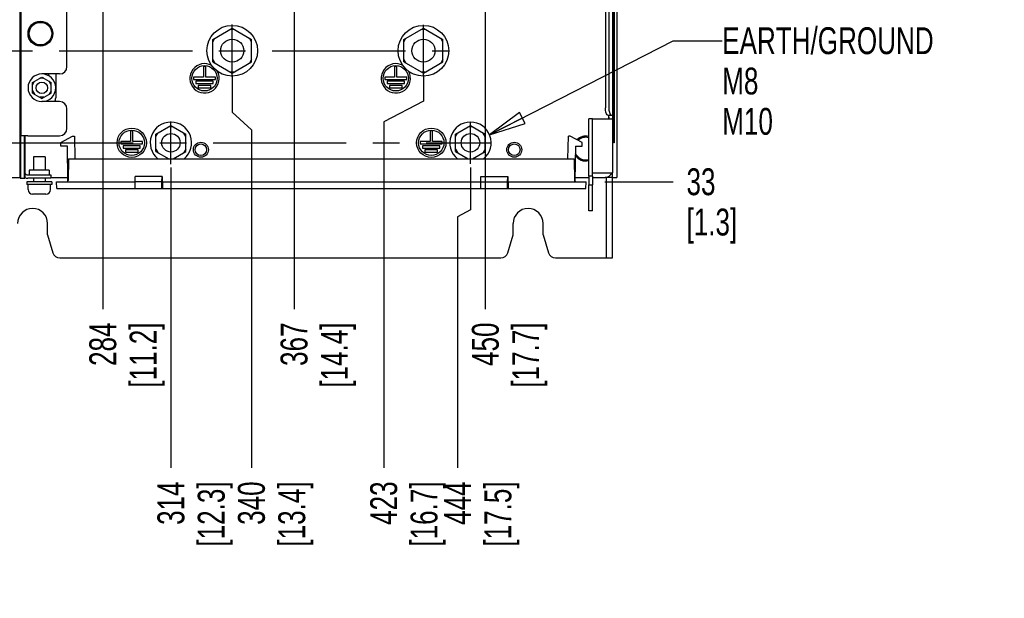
# Paper-space layout 'SUBMITTAL_E3H_2_2' of a CAD drawing. Header units: millimetres. Extents: x 0 to 841, y 0 to 594.
# Tile 24 of 58: x 381 to 510, y 224 to 300. Entities that reach past the tile are written whole.
import ezdxf

# ---------------------------------------------------------------- set-up
doc = ezdxf.new("R2010")
doc.units = ezdxf.units.MM
doc.header["$LTSCALE"] = 46.255
doc.linetypes.add('CENTER', pattern=[0.6, 0.375, -0.075, 0.075, -0.075])
doc.layers.get('0').update_dxf_attribs({"linetype": 'CONTINUOUS'})
for name, color, linetype in [('002___PRT_ALL_AXES', 7, 'CONTINUOUS'), ('02___PRT_ALL_AXES', 7, 'CONTINUOUS'), ('CHAMFERS', 7, 'CONTINUOUS'), ('DEFAULT_1', 7, 'CENTER'), ('DRAFTS', 7, 'CONTINUOUS'), ('ROUNDS', 7, 'CONTINUOUS')]:
    doc.layers.add(name, color=color, linetype=linetype)
doc.styles.get("Standard").update_dxf_attribs({"font": 'txt', "width": 0.725})
doc.dimstyles.new('DIMSTYLE_3', dxfattribs={"dimtxt": 3.5, "dimasz": 4.8, "dimexe": 3.2, "dimexo": 1.6, "dimgap": 0.875, "dimtad": 0, "dimtih": 1, "dimtoh": 1, "dimdec": 1, "dimzin": 0, "dimdsep": 46, "dimtxsty": 'STANDARD', "dimblk": 'CLOSED', "dimblk1": 'CLOSED', "dimblk2": 'CLOSED', "dimcen": 0.09, "dimadec": 0, "dimazin": 0, "dimtp": 0.4, "dimtm": 0.4, "dimtfac": 1, "dimtdec": 1, "dimtofl": 0, "dimtmove": 0, "dimatfit": 3, "dimldrblk": 'CLOSED', "dimfxl": 1, "dimtolj": 1, "dimtzin": 0, "dimarcsym": 0})
doc.dimstyles.get("Standard").update_dxf_attribs({"dimtxt": 3.5, "dimasz": 4.8, "dimexe": 3.2, "dimexo": 1.6, "dimtad": 0, "dimtih": 1, "dimtoh": 1, "dimdec": 1, "dimzin": 0, "dimdsep": 46, "dimtxsty": 'STANDARD', "dimblk": 'CLOSED', "dimblk1": 'CLOSED', "dimblk2": 'CLOSED', "dimcen": 0.09, "dimadec": 0, "dimazin": 0, "dimtol": 1, "dimtp": 0.4, "dimtm": 0.4, "dimtfac": 1, "dimtdec": 1, "dimtofl": 0, "dimtmove": 0, "dimatfit": 3, "dimldrblk": 'CLOSED', "dimfxl": 1, "dimtolj": 1, "dimtzin": 0, "dimarcsym": 0})

# ---------------------------------------------------------------- blocks, each defined once
blk = doc.blocks.new('*D43')
at = {"color": 2, "linetype": 'CONTINUOUS'}
blk.add_line((392.28, 314.37), (392.28, 262.02), dxfattribs=at)
at = {"color": 2, "linetype": 'CONTINUOUS', "insert": (390.53, 260.27), "char_height": 3.5, "width": 15.225, "attachment_point": 3, "rotation": 90, "line_spacing_factor": 0.9}
blk.add_mtext('284\\P[11.2]', dxfattribs=at)
blk = doc.blocks.new('_CLOSED')
at = {"color": 0, "linetype": 'BYBLOCK'}
for p, q in [((0, 0), (-1, 0.167)), ((-1, 0.167), (-1, -0.167)), ((-1, -0.167), (0, 0)), ((-1, 0), (0, 0))]:
    blk.add_line(p, q, dxfattribs=at)
blk = doc.blocks.new('*D44')
at = {"color": 2, "linetype": 'CONTINUOUS'}
blk.add_line((417.18, 314.37), (417.18, 262.02), dxfattribs=at)
at = {"color": 2, "linetype": 'CONTINUOUS', "insert": (415.43, 260.27), "char_height": 3.5, "width": 15.225, "attachment_point": 3, "rotation": 90, "line_spacing_factor": 0.9}
blk.add_mtext('367\\P[14.4]', dxfattribs=at)
blk = doc.blocks.new('*D45')
at = {"color": 2, "linetype": 'CONTINUOUS'}
blk.add_line((442.08, 314.37), (442.08, 262.02), dxfattribs=at)
at = {"color": 2, "linetype": 'CONTINUOUS', "insert": (440.33, 260.27), "char_height": 3.5, "width": 15.225, "attachment_point": 3, "rotation": 90, "line_spacing_factor": 0.9}
blk.add_mtext('450\\P[17.7]', dxfattribs=at)
blk = doc.blocks.new('*D50')
at = {"color": 2, "linetype": 'CONTINUOUS'}
blk.add_line((401.15, 280.47), (401.15, 241.32), dxfattribs=at)
at = {"color": 2, "linetype": 'CONTINUOUS', "insert": (399.4, 239.57), "char_height": 3.5, "width": 15.225, "attachment_point": 3, "rotation": 90, "line_spacing_factor": 0.9}
blk.add_mtext('314\\P[12.3]', dxfattribs=at)
blk = doc.blocks.new('*D51')
at = {"color": 2, "linetype": 'CONTINUOUS'}
for p, q in [((409.13, 292.47), (409.13, 287.67)), ((409.13, 287.67), (411.63, 285.36)), ((411.63, 285.36), (411.63, 241.32))]:
    blk.add_line(p, q, dxfattribs=at)
at = {"color": 2, "linetype": 'CONTINUOUS', "insert": (409.88, 239.57), "char_height": 3.5, "width": 15.225, "attachment_point": 3, "rotation": 90, "line_spacing_factor": 0.9}
blk.add_mtext('340\\P[13.4]', dxfattribs=at)
blk = doc.blocks.new('*D52')
at = {"color": 2, "linetype": 'CONTINUOUS'}
for p, q in [((434.03, 292.47), (434.03, 289.08)), ((434.03, 289.08), (428.85, 286.4)), ((428.85, 286.4), (428.85, 241.32))]:
    blk.add_line(p, q, dxfattribs=at)
at = {"color": 2, "linetype": 'CONTINUOUS', "insert": (427.1, 239.57), "char_height": 3.5, "width": 15.225, "attachment_point": 3, "rotation": 90, "line_spacing_factor": 0.9}
blk.add_mtext('423\\P[16.7]', dxfattribs=at)
blk = doc.blocks.new('*D53')
at = {"color": 2, "linetype": 'CONTINUOUS'}
for p, q in [((440.15, 280.47), (440.15, 274.93)), ((440.15, 274.93), (438.47, 274.01)), ((438.47, 274.01), (438.47, 241.32))]:
    blk.add_line(p, q, dxfattribs=at)
at = {"color": 2, "linetype": 'CONTINUOUS', "insert": (436.72, 239.57), "char_height": 3.5, "width": 15.225, "attachment_point": 3, "rotation": 90, "line_spacing_factor": 0.9}
blk.add_mtext('444\\P[17.5]', dxfattribs=at)
blk = doc.blocks.new('*D62')
at = {"color": 2, "linetype": 'CONTINUOUS'}
blk.add_line((457.66, 278.6), (466.52, 278.6), dxfattribs=at)
at = {"color": 2, "linetype": 'CONTINUOUS', "insert": (468.27, 280.35), "char_height": 3.5, "width": 12.6875, "attachment_point": 1, "line_spacing_factor": 0.9}
blk.add_mtext('33\\P[1.3]', dxfattribs=at)

psp = doc.layouts.new('SUBMITTAL_E3H_2_2')

# ---------------------------------------------------------------- linework, layer by layer
at = {"color": 7, "linetype": 'CONTINUOUS'}
for p, q in [((381.54, 280.01), (381.54, 349.19)), ((458.63, 347.95), (458.63, 279.77)), ((406.59, 297.14), (409.13, 298.6)), ((409.39, 298.45), (408.87, 298.45)), ((409.13, 298.6), (411.66, 297.14)), ((431.49, 297.14), (434.03, 298.6)), ((434.29, 298.45), (433.77, 298.45)), ((434.03, 298.6), (436.56, 297.14)), ((406.59, 296.84), (406.85, 297.29)), ((406.59, 294.21), (406.59, 297.14)), ((411.66, 296.84), (411.4, 297.29)), ((411.66, 294.21), (411.66, 297.14)), ((431.49, 296.84), (431.75, 297.29)), ((431.49, 294.21), (431.49, 297.14)), ((436.56, 296.84), (436.3, 297.29)), ((436.56, 294.21), (436.56, 297.14)), ((405.38, 293.63), (405.38, 292.22)), ((405.68, 293.63), (405.38, 293.63)), ((405.68, 292.22), (405.68, 293.63)), ((406.59, 294.51), (406.85, 294.06)), ((406.59, 294.21), (409.13, 292.74)), ((409.13, 292.74), (411.66, 294.21)), ((411.66, 294.51), (411.4, 294.06)), ((430.58, 293.63), (430.28, 293.63)), ((430.28, 293.63), (430.28, 292.22)), ((430.58, 292.22), (430.58, 293.63)), ((431.49, 294.51), (431.75, 294.06)), ((431.49, 294.21), (434.03, 292.74)), ((434.03, 292.74), (436.56, 294.21)), ((436.56, 294.51), (436.3, 294.06)), ((385.21, 292.64), (385.21, 292.42)), ((409.39, 292.89), (408.87, 292.89)), ((434.29, 292.89), (433.77, 292.89)), ((383.15, 291.53), (384.35, 292.23)), ((383.15, 291.23), (383.41, 291.68)), ((383.15, 290.15), (383.15, 291.53)), ((384.61, 292.08), (384.09, 292.08)), ((384.35, 292.23), (385.55, 291.53)), ((385.55, 291.23), (385.29, 291.68)), ((385.55, 290.15), (385.55, 291.53)), ((404.1, 292.22), (404.1, 291.92)), ((405.38, 292.22), (404.1, 292.22)), ((404.1, 291.92), (406.95, 291.92)), ((404.4, 291.68), (404.4, 291.38)), ((406.65, 291.68), (404.4, 291.68)), ((404.4, 291.38), (406.65, 291.38)), ((404.7, 291.14), (404.7, 290.84)), ((406.35, 291.14), (404.7, 291.14)), ((406.95, 292.22), (405.68, 292.22)), ((406.35, 290.84), (406.35, 291.14)), ((406.65, 291.38), (406.65, 291.68)), ((406.95, 291.92), (406.95, 292.22)), ((430.28, 292.22), (429, 292.22)), ((429, 292.22), (429, 291.92)), ((429, 291.92), (431.85, 291.92)), ((431.55, 291.68), (429.3, 291.68)), ((429.3, 291.68), (429.3, 291.38)), ((429.3, 291.38), (431.55, 291.38)), ((431.25, 291.14), (429.6, 291.14)), ((429.6, 291.14), (429.6, 290.84)), ((431.85, 292.22), (430.58, 292.22)), ((431.25, 290.84), (431.25, 291.14)), ((431.55, 291.38), (431.55, 291.68)), ((431.85, 291.92), (431.85, 292.22)), ((383.15, 290.45), (383.41, 290)), ((383.15, 290.15), (384.35, 289.46)), ((384.35, 289.46), (385.55, 290.15)), ((385.55, 290.45), (385.29, 290)), ((404.7, 290.84), (406.35, 290.84)), ((429.6, 290.84), (431.25, 290.84)), ((384.61, 289.61), (384.09, 289.61)), ((458.57, 287.27), (458.63, 287.27)), ((399.21, 284.79), (401.15, 285.91)), ((401.15, 285.91), (403.08, 284.79)), ((438.21, 284.79), (440.15, 285.91)), ((440.15, 285.91), (442.08, 284.79)), ((456.02, 286.79), (458.56, 286.79)), ((458.6, 286.8), (458.56, 286.79)), ((458.62, 286.84), (458.6, 286.8)), ((458.63, 286.89), (458.62, 286.84)), ((458.63, 287.03), (458.63, 286.96)), ((458.63, 286.96), (458.63, 286.89)), ((395.9, 285.23), (395.9, 283.82)), ((396.2, 285.23), (395.9, 285.23)), ((396.2, 283.82), (396.2, 285.23)), ((399.21, 284.49), (399.47, 284.94)), ((399.21, 282.55), (399.21, 284.79)), ((401.41, 285.76), (400.89, 285.76)), ((403.08, 284.49), (402.82, 284.94)), ((403.08, 282.55), (403.08, 284.79)), ((435.2, 285.23), (434.9, 285.23)), ((434.9, 285.23), (434.9, 283.82)), ((435.2, 283.82), (435.2, 285.23)), ((438.21, 284.49), (438.47, 284.94)), ((438.21, 282.55), (438.21, 284.79)), ((440.41, 285.76), (439.89, 285.76)), ((442.08, 284.49), (441.82, 284.94)), ((442.08, 282.55), (442.08, 284.79)), ((394.62, 283.82), (394.62, 283.52)), ((395.9, 283.82), (394.62, 283.82)), ((394.62, 283.52), (397.47, 283.52)), ((394.92, 283.28), (394.92, 282.98)), ((397.17, 283.28), (394.92, 283.28)), ((397.47, 283.82), (396.2, 283.82)), ((397.17, 282.98), (397.17, 283.28)), ((397.47, 283.52), (397.47, 283.82)), ((434.9, 283.82), (433.62, 283.82)), ((433.62, 283.82), (433.62, 283.52)), ((433.62, 283.52), (436.47, 283.52)), ((436.17, 283.28), (433.92, 283.28)), ((433.92, 283.28), (433.92, 282.98)), ((436.47, 283.82), (435.2, 283.82)), ((436.17, 282.98), (436.17, 283.28)), ((436.47, 283.52), (436.47, 283.82)), ((394.92, 282.98), (397.17, 282.98)), ((395.22, 282.74), (395.22, 282.44)), ((396.87, 282.74), (395.22, 282.74)), ((395.22, 282.44), (396.87, 282.44)), ((396.87, 282.44), (396.87, 282.74)), ((399.21, 282.85), (399.47, 282.4)), ((399.21, 282.55), (400.86, 281.6)), ((401.43, 281.6), (403.08, 282.55)), ((403.08, 282.85), (402.82, 282.4)), ((433.92, 282.98), (436.17, 282.98)), ((435.87, 282.74), (434.22, 282.74)), ((434.22, 282.74), (434.22, 282.44)), ((434.22, 282.44), (435.87, 282.44)), ((435.87, 282.44), (435.87, 282.74)), ((438.21, 282.85), (438.47, 282.4)), ((438.21, 282.55), (439.86, 281.6)), ((440.43, 281.6), (442.08, 282.55)), ((442.08, 282.85), (441.82, 282.4)), ((456.03, 279.77), (458.63, 279.77)), ((455.54, 278.2), (456.02, 278.2)), ((456.02, 279.32), (456.02, 278.2)), ((458.63, 279.17), (457.67, 279.17)), ((384.89, 276.97), (383.15, 276.97)), ((457.07, 268.67), (457.85, 268.67))]:
    psp.add_line(p, q, dxfattribs=at)
at = {"color": 3, "linetype": 'CONTINUOUS'}
for p, q in [((381.62, 345.41), (381.62, 284.6)), ((458.15, 286.79), (458.15, 287.27)), ((458.13, 286.81), (458.11, 286.79)), ((458.15, 286.86), (458.13, 286.81)), ((458.15, 287.03), (458.15, 286.94)), ((458.15, 286.94), (458.15, 286.86)), ((382.52, 284.6), (381.62, 284.6)), ((455.54, 279.32), (455.54, 278.2))]:
    psp.add_line(p, q, dxfattribs=at)
at = {"color": 7, "linetype": 'CONTINUOUS'}
for centre, radius in [((384.17, 297.89), 1.47), ((409.13, 295.67), 3.3), ((434.03, 295.67), 3.3), ((405.53, 292.07), 1.65), ((430.43, 292.07), 1.65), ((396.05, 283.67), 1.91), ((396.05, 283.67), 1.65), ((435.05, 283.67), 1.91), ((435.05, 283.67), 1.65), ((405.05, 282.77), 0.75), ((445.85, 282.77), 0.75)]:
    psp.add_circle(centre, radius, dxfattribs=at)
for centre, radius, start, end in [((405.53, 292.07), 1.91, 60.4279, 29.352), ((430.43, 292.07), 1.91, 60.4279, 29.352), ((384.35, 290.84), 1.8, 270.9477, 90), ((401.15, 283.67), 2.69, 309.4256, 230.5904), ((440.15, 283.67), 2.69, 309.4256, 230.5904), ((455.15, 282.92), 1.47, 74.5751, 133.6062), ((455.15, 282.92), 1.47, 201.9302, 285.4249), ((382.52, 279.95), 0.45, 212.0484, 270), ((383.15, 277.57), 0.6, 180, 270), ((384.89, 277.57), 0.6, 270, 360), ((383.15, 273.17), 1.95, 0, 180), ((447.65, 273.17), 1.95, 0, 180)]:
    psp.add_arc(centre, radius, start, end, dxfattribs=at)
at = {"color": 3, "linetype": 'CONTINUOUS'}
for centre, radius, start in [((384.35, 290.84), 1.8, 90), ((382.52, 279.95), 0.9, 245.0834)]:
    psp.add_arc(centre, radius, start, 270, dxfattribs=at)
at = {"layer": '002___PRT_ALL_AXES', "color": 7, "linetype": 'CONTINUOUS'}
for p, q in [((382.71, 280.1), (382.71, 279.5)), ((385.32, 280.1), (382.71, 280.1)), ((385.32, 280.1), (385.32, 279.5))]:
    psp.add_line(p, q, dxfattribs=at)
for centre, radius in [((409.13, 295.67), 1.5), ((434.03, 295.67), 1.5), ((384.35, 290.84), 0.75), ((401.15, 283.67), 1.2), ((440.15, 283.67), 1.2), ((405.05, 282.77), 0.975), ((445.85, 282.77), 0.975)]:
    psp.add_circle(centre, radius, dxfattribs=at)
at = {"layer": '02___PRT_ALL_AXES', "color": 7, "linetype": 'CONTINUOUS'}
for p, q in [((383.27, 281.83), (383.27, 280.1)), ((384.77, 281.83), (383.27, 281.83)), ((384.77, 281.83), (384.77, 280.1)), ((382.4, 278.6), (382.4, 278.23)), ((385.64, 278.6), (382.4, 278.6)), ((385.64, 278.23), (382.4, 278.23)), ((382.55, 277.57), (382.55, 278.23)), ((383.27, 279.05), (383.27, 278.6)), ((384.77, 279.05), (384.77, 278.6)), ((385.49, 277.57), (385.49, 278.23)), ((385.64, 278.6), (385.64, 278.23))]:
    psp.add_line(p, q, dxfattribs=at)
psp.add_circle((384.17, 297.89), 1.62, dxfattribs=at)
for start, end in [(76.0263, 135.4015), (212.2913, 283.9737)]:
    psp.add_arc((455.15, 282.92), 1.62, start, end, dxfattribs=at)
at = {"layer": 'CHAMFERS', "color": 7, "linetype": 'CONTINUOUS'}
for p, q in [((385.1, 271.67), (385.1, 273.17)), ((445.7, 271.67), (445.7, 273.17)), ((449.6, 271.67), (449.6, 273.17))]:
    psp.add_line(p, q, dxfattribs=at)
at = {"layer": 'DEFAULT_1', "color": 7, "linetype": 'CENTER'}
for p, q in [((409.13, 292.26), (409.13, 299.09)), ((434.03, 292.29), (434.03, 299.05)), ((331.09, 295.67), (437.41, 295.67)), ((401.15, 280.9), (401.15, 286.44)), ((440.15, 280.95), (440.15, 286.4)), ((323.38, 283.67), (442.87, 283.67))]:
    psp.add_line(p, q, dxfattribs=at)
at = {"layer": 'DRAFTS', "color": 7, "linetype": 'CONTINUOUS'}
for p, q in [((386.81, 283.7), (388.34, 284.52)), ((386.81, 283.25), (386.81, 283.7)), ((388.34, 284.52), (388.58, 284.52)), ((388.58, 284.52), (388.64, 281.6)), ((452.84, 281.6), (452.89, 284.52)), ((453.14, 284.52), (452.89, 284.52)), ((454.67, 283.7), (453.14, 284.52)), ((454.67, 283.25), (454.67, 283.7)), ((387.67, 283.25), (386.81, 283.25)), ((453.8, 283.25), (454.67, 283.25)), ((386.31, 277.7), (386.27, 278.6)), ((386.27, 278.6), (396.47, 278.6)), ((396.44, 278.6), (396.44, 277.7)), ((396.47, 279.29), (396.47, 278.6)), ((396.49, 278.6), (396.48, 279.29)), ((400, 279.29), (396.48, 279.29)), ((396.49, 277.7), (396.49, 278.6)), ((399.98, 278.6), (396.49, 278.6)), ((399.98, 278.6), (400, 279.29)), ((399.98, 277.7), (399.98, 278.6)), ((400.01, 279.29), (400.01, 278.6)), ((400.01, 278.6), (441.47, 278.6)), ((400.04, 278.6), (400.04, 277.7)), ((441.44, 278.6), (441.44, 277.7)), ((441.47, 279.29), (441.47, 278.6)), ((441.48, 279.29), (445, 279.29)), ((441.49, 278.6), (441.48, 279.29)), ((441.49, 278.6), (444.98, 278.6)), ((441.49, 277.7), (441.49, 278.6)), ((444.98, 278.6), (445, 279.29)), ((444.98, 277.7), (444.98, 278.6)), ((445.01, 279.29), (445.01, 278.6)), ((445.01, 278.6), (455.21, 278.6)), ((445.04, 278.6), (445.04, 277.7)), ((455.16, 277.7), (455.21, 278.6)), ((386.31, 277.7), (455.16, 277.7))]:
    psp.add_line(p, q, dxfattribs=at)
at = {"layer": 'ROUNDS', "color": 7, "linetype": 'CONTINUOUS'}
for p, q in [((459.2, 352.12), (459.2, 279.17)), ((458.17, 346.91), (458.17, 288.23)), ((458.87, 346.67), (458.87, 283.67)), ((386.15, 292.64), (386.15, 289.55)), ((458.04, 287.27), (458.57, 287.27)), ((458.17, 288.23), (458.18, 287.94)), ((458.18, 287.94), (458.23, 287.67)), ((458.23, 287.67), (458.3, 287.46)), ((458.3, 287.46), (458.39, 287.32)), ((458.39, 287.32), (458.5, 287.27)), ((456.02, 286.79), (455.54, 286.79)), ((456.02, 279.32), (456.02, 286.79)), ((382.07, 284.6), (382.07, 279.05)), ((382.14, 284.6), (382.14, 279.05)), ((458.87, 283.67), (458.79, 283.67)), ((387.75, 278.75), (387.67, 283.25)), ((453.8, 283.25), (453.73, 278.75)), ((387.82, 281.6), (387.77, 278.75)), ((387.82, 281.6), (453.65, 281.6)), ((453.65, 281.6), (453.7, 278.75)), ((381.54, 279.05), (381.54, 280.01)), ((382.52, 279.5), (385.52, 279.5)), ((385.52, 279.5), (385.52, 279.05)), ((378.58, 279.17), (381.54, 279.17)), ((381.54, 279.05), (382.14, 279.05)), ((385.52, 279.17), (387.74, 279.17)), ((453.73, 279.17), (455.54, 279.17)), ((456.02, 279.32), (455.54, 279.32)), ((456.02, 279.17), (457.67, 279.17)), ((456.02, 274.79), (456.02, 278.2)), ((457.85, 268.67), (457.85, 279.17)), ((458.63, 279.17), (459.2, 279.17)), ((456.02, 274.79), (455.54, 274.79)), ((385.1, 271.67), (385.79, 269.36)), ((445, 269.36), (445.7, 271.67)), ((449.6, 271.67), (450.29, 269.36)), ((386.71, 268.67), (444.08, 268.67)), ((451.21, 268.67), (457.07, 268.67)), ((457.85, 268.67), (458.63, 268.67))]:
    psp.add_line(p, q, dxfattribs=at)
at = {"layer": 'ROUNDS', "color": 3, "linetype": 'CONTINUOUS'}
for p, q in [((457.72, 346.91), (457.72, 288.23)), ((458.79, 283.67), (458.79, 346.67)), ((387.62, 293.6), (387.62, 331.73)), ((386.66, 292.64), (384.35, 292.64)), ((386.66, 289.04), (384.35, 289.04)), ((387.62, 285.56), (387.62, 288.08)), ((457.73, 287.94), (457.72, 288.23)), ((457.78, 287.67), (457.73, 287.94)), ((457.85, 287.46), (457.78, 287.67)), ((457.94, 287.32), (457.85, 287.46)), ((458.04, 287.27), (457.94, 287.32)), ((455.54, 279.32), (455.54, 286.79)), ((381.62, 279.05), (381.62, 284.6)), ((382.52, 284.6), (386.66, 284.6)), ((458.63, 268.67), (458.63, 279.77)), ((385.52, 279.05), (382.52, 279.05)), ((455.54, 274.79), (455.54, 278.2))]:
    psp.add_line(p, q, dxfattribs=at)
for centre, start, end in [((386.66, 293.6), 270, 360), ((386.66, 288.08), 0, 90), ((386.66, 285.56), 270, 360)]:
    psp.add_arc(centre, 0.96, start, end, dxfattribs=at)
at = {"layer": 'ROUNDS', "color": 7, "linetype": 'CONTINUOUS'}
for centre, radius, start, end in [((385.19, 289.55), 0.96, 327.6219, 360), ((457.67, 280.13), 0.96, 270, 337.9046), ((387.6, 278.75), 0.15, 275.3366, 1), ((387.62, 278.75), 0.15, 299.6667, 359), ((453.85, 278.75), 0.15, 181, 270), ((453.88, 278.75), 0.15, 179, 264.6634), ((386.71, 269.63), 0.96, 196.6992, 270), ((444.08, 269.63), 0.96, 270, 343.3008), ((451.21, 269.63), 0.96, 196.6992, 270)]:
    psp.add_arc(centre, radius, start, end, dxfattribs=at)

# ---------------------------------------------------------------- texts
at = {"color": 2, "linetype": 'CONTINUOUS', "insert": (472.92, 298.72), "char_height": 3.5, "width": 30.45, "attachment_point": 1, "line_spacing_factor": 0.9}
psp.add_mtext('EARTH/GROUND\\P{\\W0.725;M8}\\PM10', dxfattribs=at)

# ---------------------------------------------------------------- dimensions: what is measured, and where the dimension line sits
at = {"color": 2, "linetype": 'CONTINUOUS'}
for feature_location, offset, dtype, origin, text, picture, middle in [((392.28, 314.37), (0, -52.35), 1, (392.28, 315.97), '284\\P[11.2]', '*D43', (394.91, 252.66)), ((417.18, 314.37), (0, -52.35), 1, (417.18, 315.97), '367\\P[14.4]', '*D44', (419.81, 252.66)), ((442.08, 314.37), (0, -52.35), 1, (442.08, 315.97), '450\\P[17.7]', '*D45', (444.71, 252.66)), ((409.13, 292.47), (2.5, -51.15), 0, (409.13, 294.07), '340\\P[13.4]', '*D51', (414.25, 231.96)), ((434.03, 292.47), (-5.18, -51.15), 0, (434.03, 294.07), '423\\P[16.7]', '*D52', (431.47, 231.96)), ((401.15, 280.47), (0, -39.15), 1, (401.15, 282.07), '314\\P[12.3]', '*D50', (403.77, 231.96)), ((440.15, 280.47), (-1.68, -39.15), 0, (440.15, 282.07), '444\\P[17.5]', '*D53', (441.1, 231.96)), ((457.66, 278.6), (8.86, 0), 0, (456.06, 278.6), '33\\P[1.3]', '*D62', (474.61, 275.98))]:
    dim = psp.add_ordinate_dim(feature_location=feature_location, offset=offset, dtype=dtype, origin=origin, text=text, dimstyle='DIMSTYLE_3', dxfattribs=at)
    dim.commit()
    dim.dimension.update_dxf_attribs({"geometry": picture, "text_midpoint": middle})

# ---------------------------------------------------------------- leaders
psp.add_leader([(442.63, 284.69), (466.52, 296.97), (472.92, 296.97)], dimstyle='STANDARD', override={"dimtad": 0}, dxfattribs=at)

doc.saveas('drawing.dxf')
